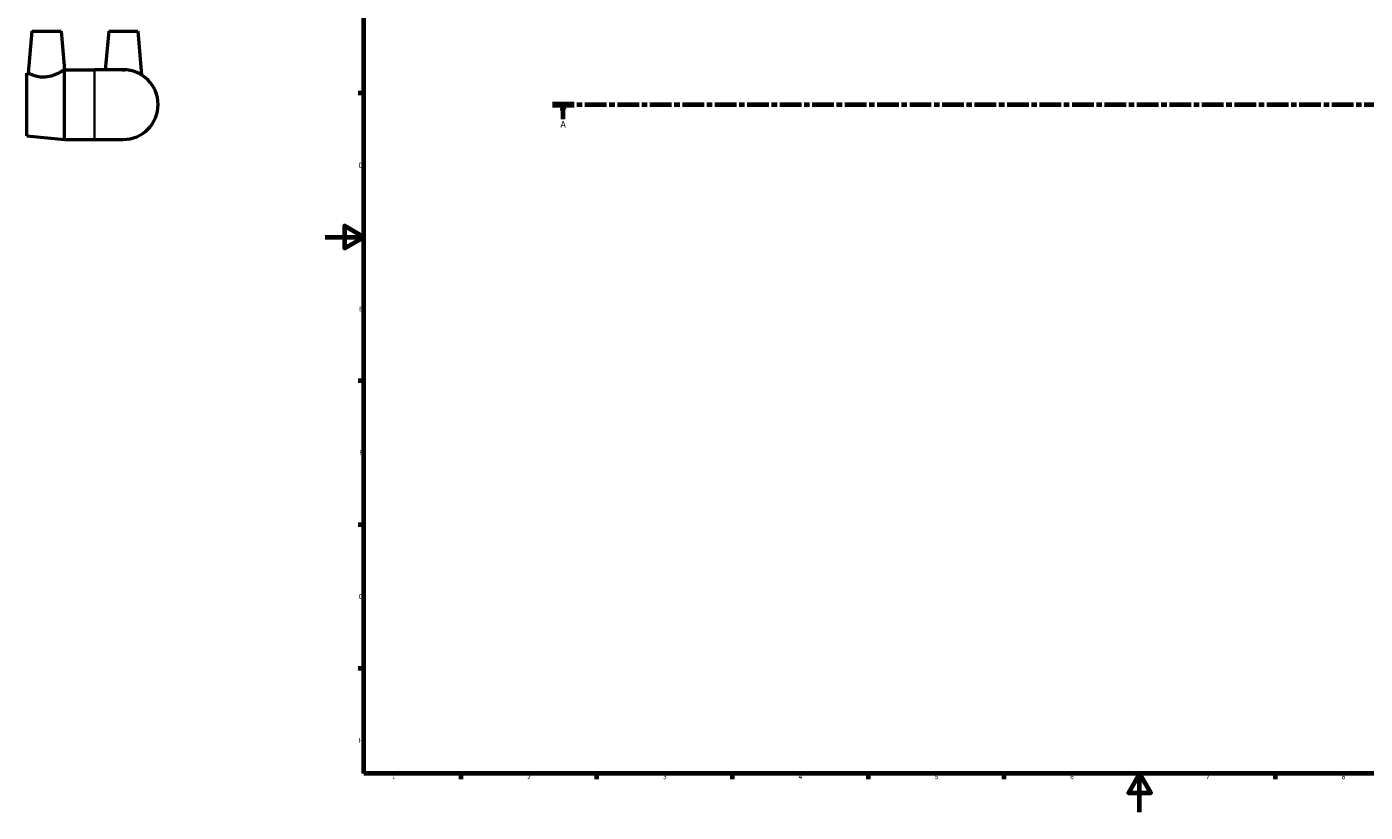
# Model space of a CAD drawing. Header units: millimetres. Extents: x -154 to 1311, y -206 to 761.
# Tile 1 of 7: x -154 to 537, y 0 to 406. Entities that reach past the tile are written whole.
import ezdxf

# ---------------------------------------------------------------- set-up
doc = ezdxf.new("R2010")
doc.units = ezdxf.units.MM
doc.linetypes.add('CHAIN', pattern=[0.3543, 0.2362, -0.0295, 0.0591, -0.0295])
for name, color, linetype, lineweight in [('Border (ISO)', 7, 'Continuous', 70), ('Section Line (ISO)', 7, 'CHAIN', 70), ('Visible (ISO)', 7, 'Continuous', 50), ('Visible Narrow (ISO)', 7, 'Continuous', 35)]:
    doc.layers.add(name, color=color, linetype=linetype, lineweight=lineweight)
doc.styles.add('Label Text (ISO)', font='tahoma.ttf')
doc.styles.add('Note Text (ISO)', font='tahoma.ttf')

# ---------------------------------------------------------------- blocks, each defined once
blk = doc.blocks.new('Borders Default Border')
at = {"layer": 'Border (ISO)'}
for p, q in [((20, 371.25), (17.1, 371.25)), ((20, 222.75), (17.1, 222.75)), ((20, 148.5), (17.1, 148.5)), ((20, 74.25), (17.1, 74.25)), ((70.08, 20), (70.08, 17.1)), ((140.17, 20), (140.17, 17.1)), ((210.25, 20), (210.25, 17.1)), ((280.33, 20), (280.33, 17.1)), ((350.42, 20), (350.42, 17.1)), ((490.58, 20), (490.58, 17.1))]:
    blk.add_line(p, q, dxfattribs=at)
at = {"layer": 'Border (ISO)', "flags": 128}
for points in [[(20, 20), (20, 574), (821, 574), (821, 20), (20, 20)], [(0, 297), (20, 297), (10, 302.77), (10, 291.23), (20, 297)], [(420.5, 0), (420.5, 20), (414.73, 10), (426.27, 10), (420.5, 20)]]:
    blk.add_lwpolyline(points, dxfattribs=at)
at = {"layer": 'Border (ISO)', "color": 232, "true_color": 0xca0064, "char_height": 2.5, "attachment_point": 7, "style": 'Note Text (ISO)'}
for s, insert in [('D', (17.43, 332.88)), ('E', (17.64, 258.63)), ('F', (17.7, 184.38)), ('G', (17.31, 110.08)), ('H', (17.44, 35.88)), ('1', (34.48, 17.1)), ('2', (104.37, 17.1)), ('3', (174.43, 17.05)), ('4', (244.42, 17.1)), ('5', (314.64, 17.05)), ('6', (384.66, 17.05)), ('7', (454.77, 17.1)), ('8', (524.81, 17.04))]:
    blk.add_mtext(s, dxfattribs=dict(at, insert=insert))
blk = doc.blocks.new('2dTransSection0')
at = {"layer": 'Section Line (ISO)', "linetype": 'CHAIN', "ltscale": 47.315063}
blk.add_line((117.43, 365.43), (849.43, 365.43), dxfattribs=at)
at = {"layer": 'Section Line (ISO)', "linetype": 'Continuous', "lineweight": 140}
blk.add_line((117.43, 365.43), (128.59, 365.43), dxfattribs=at)
at = {"layer": 'Section Line (ISO)', "linetype": 'Continuous'}
for p, q in [((123.01, 365.43), (122.51, 362.93)), ((122.51, 362.93), (123.51, 362.93)), ((123.01, 362.93), (123.01, 365.43)), ((123.51, 362.93), (123.01, 365.43)), ((123.01, 357.93), (123.01, 362.93))]:
    blk.add_line(p, q, dxfattribs=at)
at = {"layer": 'Section Line (ISO)', "linetype": 'Continuous', "flags": 128}
blk.add_lwpolyline([(123.51, 362.93), (123.01, 365.43), (122.51, 362.93), (123.51, 362.93)], dxfattribs=at)
at = {"layer": 'Section Line (ISO)'}
blk.add_solid([(123.51, 362.93), (123.01, 365.43), (122.51, 362.93), (123.51, 362.93)], dxfattribs=at)
at = {"layer": 'Section Line (ISO)', "insert": (121.52, 353.43), "char_height": 3.5, "attachment_point": 7, "style": 'Label Text (ISO)'}
blk.add_mtext('A', dxfattribs=at)

msp = doc.modelspace()

# ---------------------------------------------------------------- linework, layer by layer
at = {"layer": 'Visible (ISO)'}
for p, q in [((-151.281, 403.427), (-153.182, 381.701)), ((-151.281, 403.427), (-136.281, 403.427)), ((-136.281, 403.427), (-134.532, 383.431)), ((-111.681, 403.427), (-113.431, 383.427)), ((-111.681, 403.427), (-96.681, 403.427)), ((-96.681, 403.427), (-94.695, 380.725)), ((-153.981, 381.627), (-153.182, 381.701)), ((-153.981, 349.227), (-153.981, 381.627)), ((-134.57, 347.427), (-134.57, 383.407)), ((-134.537, 383.427), (-118.981, 383.427)), ((-104.181, 383.427), (-118.981, 383.427)), ((-153.981, 349.227), (-134.57, 347.427)), ((-134.57, 347.427), (-118.981, 347.427)), ((-118.981, 347.427), (-104.181, 347.427))]:
    msp.add_line(p, q, dxfattribs=at)
msp.add_arc((-104.181, 365.427), 18, 270, 90, dxfattribs=at)
for points, knots in [([(-144.343, 379.592), (-144.921, 379.547), (-145.514, 379.541), (-146.681, 379.606), (-147.256, 379.678), (-148.892, 379.977), (-149.867, 380.285), (-151.4, 380.855), (-152.068, 381.158), (-152.96, 381.584), (-153.182, 381.701), (-153.182, 381.701)], [5.8653344, 5.8653344, 5.8653344, 5.8653344, 6.0397148, 6.0397148, 6.2140952, 6.2140952, 6.562856, 6.562856, 6.9145685, 6.9145685, 7.266281, 7.266281, 7.266281, 7.266281]), ([(-134.57, 383.407), (-134.656, 383.352), (-134.899, 383.198), (-135.776, 382.664), (-136.51, 382.233), (-138.2, 381.354), (-139.288, 380.84), (-141.709, 380.002), (-143.046, 379.692), (-144.343, 379.592)], [4.4185893, 4.4185893, 4.4185893, 4.4185893, 4.7088938, 4.7088938, 5.0841737, 5.0841737, 5.474754, 5.474754, 5.8653344, 5.8653344, 5.8653344, 5.8653344]), ([(-104.509, 383.427), (-104.4, 383.43), (-104.29, 383.431), (-103.898, 383.431), (-103.612, 383.423), (-103.324, 383.407)], [1.4990657, 1.4990657, 1.4990657, 1.4990657, 1.53172053, 1.53172053, 1.61669601, 1.61669601, 1.61669601, 1.61669601])]:
    msp.add_open_spline(points, degree=3, knots=knots, dxfattribs=at)
msp.add_open_spline([(-134.57, 383.407), (-134.544, 383.423), (-134.532, 383.431), (-134.532, 383.431)], degree=3, dxfattribs=at)
at = {"layer": 'Visible Narrow (ISO)'}
msp.add_line((-118.981, 347.649), (-118.981, 383.206), dxfattribs=at)

# ---------------------------------------------------------------- block references
msp.add_blockref('Borders Default Border', (0, 0))
at = {"layer": 'Section Line (ISO)'}
msp.add_blockref('2dTransSection0', (0, 0), dxfattribs=at)

doc.saveas('drawing.dxf')
